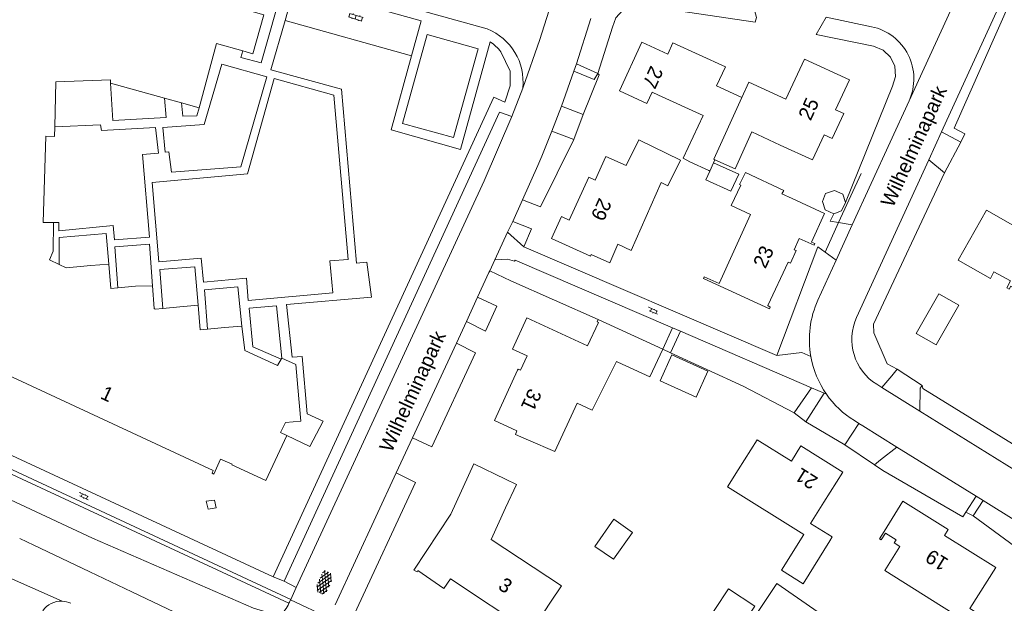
# Model space of a CAD drawing. Extents: x 99476 to 102828, y 406437 to 407931.
# Tile 127 of 162: x 101261 to 101400, y 406551 to 406633. Entities that reach past the tile are written whole.
import ezdxf

# ---------------------------------------------------------------- set-up
doc = ezdxf.new("R2010")
doc.units = 0
doc.header["$MEASUREMENT"] = 0
for name, color, linetype, lineweight in [('BG_bijgebouw', 253, 'Continuous', 0), ('BG_dakoverstek', 253, 'Continuous', 13), ('BG_dakoverstek bijgebouw', 253, 'Continuous', 0), ('BG_gesloten verharding', 253, 'Continuous', 0), ('BG_heg haag', 253, 'Continuous', 0), ('BG_hoofdgebouw', 253, 'Continuous', 13), ('BG_huisnummer', 253, 'Continuous', 0), ('BG_kant verharding', 253, 'Continuous', 0), ('BG_open verharding', 253, 'Continuous', 0), ('BG_schutting', 253, 'Continuous', 0), ('BG_straatnaam', 253, 'Continuous', 0), ('BG_tussenmuur', 253, 'Continuous', 0), ('BG_vlakafsluiter', 253, 'Continuous', 0)]:
    doc.layers.add(name, color=color, linetype=linetype, lineweight=lineweight)
doc.styles.add('Style-WORKING', font='WORKING.shx')

# ---------------------------------------------------------------- blocks, each defined once
blk = doc.blocks.new('S02OV6')
at = {"layer": 'BG_open verharding', "linetype": 'Continuous', "lineweight": 0}
for p, q in [((0, 0.20784), (1.371449, 0.20784)), ((0.085505, 0.20784), (0.085505, 0.268177)), ((0.485, -0.192), (0.486, 0.207)), ((0.885505, 0.20784), (0.885505, 0.31106)), ((1.285, -0.193), (1.285, 0.207)), ((0.268333, -0.19216), (1.549656, -0.19216)), ((0.885505, -0.32925), (0.885505, -0.19216))]:
    blk.add_line(p, q, dxfattribs=at)
blk = doc.blocks.new('S02OV2')
at = {"layer": 'BG_open verharding', "linetype": 'Continuous', "lineweight": 0}
for p, q in [((0.052866, 0.482148), (0.183301, 0.482148)), ((0.183301, -1.01785), (0.183301, 0.982147)), ((0.183301, 0.895191), (0.705039, 0.895191)), ((0.705039, -1.01785), (0.705039, 0.982147)), ((0.705039, 0.43867), (0.835473, 0.43867)), ((0.052866, -0.517416), (0.183301, -0.517416)), ((0.183301, -0.017851), (0.705039, -0.017851)), ((0.183301, -0.930894), (0.705039, -0.930894)), ((0.705039, -0.473938), (0.835473, -0.473938))]:
    blk.add_line(p, q, dxfattribs=at)
blk = doc.blocks.new('S01GV4')
at = {"layer": 'BG_gesloten verharding', "linetype": 'Continuous', "lineweight": 0}
for p, q in [((0, 0.278304), (0.9421, 0.823239)), ((0, -0.181671), (1.741927, 0.823239)), ((0, 0.098949), (1.593645, -0.823239)), ((0.117, -0.579), (1.53, 0.238)), ((0.163, 0.466), (2.296, -0.767)), ((0.531, -0.801), (3.134, 0.701)), ((0.567, 0.694), (2.709, -0.545)), ((1.118159, 0.823239), (3.097745, -0.32208)), ((1.293565, -0.823239), (3.161206, 0.256049)), ((1.529745, 0.23842), (2.542019, 0.823239)), ((1.91699, 0.823239), (3.161206, 0.104286)), ((2.715943, 0.823239), (3.161206, 0.565645)), ((0, -0.363991), (0.793486, -0.823239)), ((2.092105, -0.823239), (3.161206, -0.205903))]:
    blk.add_line(p, q, dxfattribs=at)

msp = doc.modelspace()

# ---------------------------------------------------------------- linework, layer by layer
at = {"layer": 'BG_bijgebouw', "linetype": 'Continuous', "lineweight": 0, "flags": 128}
for points in [[(101358.317, 406611.671), (101357.757, 406610.455), (101361.288, 406608.867), (101362.373, 406611.248), (101358.844, 406612.827)], [(101374.142, 406607.414), (101374.567, 406608.504), (101375.83, 406608.968), (101376.989, 406608.431), (101377.364, 406607.261)], [(101375.73, 406605.685), (101374.55, 406606.209), (101374.142, 406607.414)], [(101377.364, 406607.261), (101376.826, 406606.089), (101375.73, 406605.685)], [(101387.32, 406588.851), (101390.15, 406587.27), (101393.33, 406592.851), (101390.5, 406594.431), (101387.32, 406588.851)], [(101342.144, 406558.956), (101344.79, 406557.163), (101347.472, 406560.928), (101344.819, 406562.79), (101342.144, 406558.956)], [(101364.648, 406550.549), (101360.962, 406552.999), (101357.095, 406547.183), (101360.782, 406544.733), (101364.648, 406550.549)]]:
    msp.add_lwpolyline(points, dxfattribs=at)
at = {"layer": 'BG_dakoverstek', "linetype": 'Continuous', "lineweight": 13}
for p, q in [((101359.274, 406623.636), (101362.802, 406622.014)), ((101329.623, 406564.36), (101327.599, 406559.945))]:
    msp.add_line(p, q, dxfattribs=at)
at = {"layer": 'BG_dakoverstek', "linetype": 'Continuous', "lineweight": 13, "flags": 128}
for points in [[(101355.513, 406612.969), (101354.552, 406613.473), (101357.384, 406619.487)], [(101345.41, 406601.391), (101347.268, 406600.541), (101351.473, 406610.088), (101352.432, 406609.615), (101354.195, 406613.189)], [(101345.222, 406584.909), (101341.782, 406578.073), (101339.692, 406579.08)]]:
    msp.add_lwpolyline(points, dxfattribs=at)
at = {"layer": 'BG_dakoverstek bijgebouw', "linetype": 'Continuous', "lineweight": 0, "flags": 128}
msp.add_lwpolyline([(101356.4, 406579.923), (101351.35, 406582.21), (101352.999, 406585.851), (101358.049, 406583.564), (101356.4, 406579.923)], dxfattribs=at)
at = {"layer": 'BG_heg haag', "linetype": 'Continuous', "lineweight": 0}
for p, q in [((101376.385, 406604.443), (101379.585, 406611.317)), ((101330.333, 406596.252), (101342.62, 406590.831)), ((101362.993, 406581.474), (101352.791, 406586.151)), ((101296.97, 406554.696), (101243.365, 406579.503)), ((101371.819, 406576.455), (101377.286, 406573.221))]:
    msp.add_line(p, q, dxfattribs=at)
at = {"layer": 'BG_heg haag', "linetype": 'Continuous', "lineweight": 0, "flags": 128}
for points in [[(101392.638, 406617.683), (101394.149, 406616.888), (101393.586, 406615.746)], [(101391.305, 406611.44), (101381.312, 406590.151), (101381.38, 406588.936), (101383.26, 406584.589), (101384.647, 406583.871)], [(101388.267, 406581.117), (101421.272, 406560.786), (101428.495, 406565.291)]]:
    msp.add_lwpolyline(points, dxfattribs=at)
at = {"layer": 'BG_hoofdgebouw', "linetype": 'Continuous', "lineweight": 13}
for p, q in [((101288.991, 406629.581), (101286.53, 406620.58)), ((101288.991, 406629.581), (101292.709, 406628.548)), ((101281.675, 406621.92), (101274.07, 406624.02)), ((101357.384, 406619.487), (101351.12, 406622.35)), ((101284.078, 406621.257), (101281.675, 406621.92)), ((101286.53, 406620.58), (101284.078, 406621.257)), ((101368.221, 406615.322), (101364.209, 406617.165)), ((101355.513, 406612.969), (101358.157, 406611.745)), ((101358.844, 406612.827), (101359.04, 406613.257)), ((101358.157, 406611.745), (101358.317, 406611.671)), ((101369.909, 406607.802), (101368.454, 406608.468)), ((101266.075, 406604.467), (101264.633, 406604.448)), ((101265.517, 406599.195), (101266.875, 406598.546)), ((101273.848, 406598.622), (101271.31, 406598.41)), ((101274.12, 406595.19), (101273.848, 406598.622)), ((101275.106, 406595.275), (101274.12, 406595.19)), ((101277.59, 406595.49), (101275.106, 406595.275)), ((101279.989, 406595.553), (101277.59, 406595.49)), ((101280.24, 406592.352), (101279.989, 406595.553)), ((101283.83, 406592.6), (101281.467, 406592.396)), ((101286.409, 406592.84), (101283.83, 406592.6)), ((101286.69, 406589.39), (101286.409, 406592.84)), ((101351.7, 406586.651), (101342.62, 406590.831)), ((101287.704, 406589.488), (101286.69, 406589.39)), ((101290.11, 406589.72), (101287.704, 406589.488)), ((101292.561, 406589.873), (101290.11, 406589.72)), ((101292.957, 406586.489), (101292.561, 406589.873)), ((101297.572, 406584.358), (101292.957, 406586.489)), ((101298.069, 406585.264), (101297.572, 406584.358)), ((101298.153, 406585.418), (101298.069, 406585.264)), ((101345.222, 406584.909), (101345.37, 406584.841)), ((101329.61, 406568.41), (101325.15, 406570.561))]:
    msp.add_line(p, q, dxfattribs=at)
at = {"layer": 'BG_hoofdgebouw', "linetype": 'Continuous', "lineweight": 13, "flags": 128}
for points in [[(101292.709, 406628.548), (101294.109, 406628.159), (101295.661, 406633.608), (101290.489, 406635.058)], [(101359.274, 406623.636), (101360.51, 406626.341), (101353.14, 406629.71), (101352.42, 406628.12), (101348.75, 406629.8), (101345.61, 406622.961), (101349.48, 406621.181), (101350.22, 406622.771), (101351.12, 406622.35)], [(101375.998, 406620.301), (101377.925, 406624.489), (101371.603, 406627.398), (101369.019, 406621.783), (101363.8, 406624.184), (101362.802, 406622.014)], [(101274.07, 406624.02), (101274.07, 406624.48), (101266.43, 406624.21), (101266.257, 406617.885)], [(101375.998, 406620.301), (101377.134, 406619.779), (101375.504, 406616.236), (101374.368, 406616.758)], [(101266.257, 406617.885), (101266.22, 406616.53), (101265, 406616.56), (101264.633, 406604.448)], [(101359.04, 406613.257), (101361.891, 406611.992), (101364.209, 406617.165)], [(101368.221, 406615.322), (101372.75, 406613.241), (101374.368, 406616.758)], [(101346.58, 406612.453), (101348.363, 406616.066), (101354.195, 406613.189)], [(101346.58, 406612.453), (101343.72, 406613.741), (101342.2, 406610.39), (101341.3, 406610.8), (101338.57, 406604.801), (101337.49, 406605.301), (101336.06, 406602.22), (101341.55, 406599.741), (101341.653, 406599.969)], [(101368.454, 406608.468), (101368.703, 406608.952), (101363.322, 406611.487), (101362.492, 406609.801), (101362.658, 406609.688)], [(101361.7, 406600.41), (101364.058, 406605.568), (101361.329, 406606.843), (101362.658, 406609.688)], [(101361.7, 406600.41), (101359.62, 406595.861), (101357.52, 406596.821), (101357.41, 406596.581), (101366.7, 406592.331), (101366.8, 406592.581), (101366.49, 406592.771), (101369.34, 406598.871), (101369.64, 406598.73), (101370.44, 406600.5), (101370.16, 406600.611), (101370.88, 406602.211), (101372.98, 406601.261), (101373.08, 406601.49), (101372.625, 406601.699), (101374.456, 406605.722), (101369.909, 406607.802)], [(101401.56, 406603.701), (101397.22, 406606.181), (101393.21, 406599.17), (101397.75, 406596.581), (101398.24, 406597.53), (101400.58, 406596.261), (101400.04, 406595.271), (101400.38, 406595.081), (101400.62, 406595.5), (101406.57, 406592.101), (101406.33, 406591.681), (101406.69, 406591.49), (101409.06, 406595.89)], [(101265.517, 406599.195), (101266.056, 406600.445), (101266.075, 406604.467)], [(101341.653, 406599.969), (101344.249, 406598.804), (101345.41, 406601.391)], [(101266.875, 406598.546), (101267.85, 406598.08), (101271.31, 406598.41)], [(101251.83, 406593.31), (101253.96, 406592.35), (101251.31, 406586.861), (101254.68, 406585.301), (101254.51, 406584.92), (101254.76, 406584.811), (101254.92, 406585.211), (101288.54, 406569.611), (101288.37, 406569.231), (101288.61, 406569.12), (101289.57, 406571.23), (101291.18, 406570.5), (101291.14, 406570.401), (101295.92, 406568.231), (101298.88, 406574.521)], [(101281.467, 406592.396), (101280.35, 406592.3), (101280.24, 406592.352)], [(101342.62, 406590.831), (101342.47, 406590.491), (101342.65, 406590.401), (101341.14, 406587.121), (101332.59, 406591.04), (101330.57, 406586.67)], [(101330.57, 406586.67), (101332.64, 406585.721), (101331.71, 406583.711), (101331.37, 406583.86), (101331.307, 406583.724)], [(101345.37, 406584.841), (101349.91, 406582.751), (101351.7, 406586.651)], [(101300.44, 406581.26), (101300.146, 406584.493), (101298.153, 406585.418)], [(101331.307, 406583.724), (101328.04, 406576.66), (101331.21, 406575.191), (101330.99, 406574.691), (101332.82, 406573.891)], [(101298.88, 406574.521), (101297.99, 406574.941), (101298.7, 406576.36), (101300.85, 406576.56), (101300.44, 406581.26)], [(101332.82, 406573.891), (101336.539, 406572.264), (101339.692, 406579.08)], [(101374.34, 406565.151), (101376.99, 406569.391), (101371.1, 406573.071), (101369.78, 406570.931), (101364.97, 406573.941), (101362.32, 406569.701)], [(101316.71, 406555.63), (101321.92, 406563.491), (101325.15, 406570.561)], [(101375.178, 406559.728), (101371.416, 406553.718), (101368.38, 406555.618), (101371.509, 406560.617), (101360.823, 406567.304), (101362.32, 406569.701)], [(101329.623, 406564.36), (101331.137, 406567.674), (101329.61, 406568.41)], [(101382.81, 406561.061), (101385.44, 406565.311), (101391.82, 406561.331), (101391.28, 406560.471), (101398.5, 406556.001), (101394.88, 406550.241), (101398.12, 406548.221), (101394.15, 406541.861), (101390.803, 406543.953)], [(101374.34, 406565.151), (101372.486, 406562.184), (101375.524, 406560.282), (101375.178, 406559.728)], [(101382.81, 406561.061), (101382.177, 406560.039), (101382.407, 406559.897), (101382.986, 406560.832), (101384.499, 406559.894), (101384.225, 406559.452), (101385.028, 406558.953)], [(101327.599, 406559.945), (101337.479, 406553.426), (101335.94, 406551.101)], [(101390.803, 406543.953), (101393.805, 406548.729), (101382.907, 406555.578), (101385.028, 406558.953)], [(101316.71, 406555.63), (101317.17, 406555.39), (101317.26, 406555.561), (101320.93, 406553.04), (101321.86, 406554.4), (101333.18, 406546.931), (101335.94, 406551.101)], [(101373.3, 406543.791), (101370.704, 406545.591), (101373.554, 406549.7), (101367.733, 406553.736), (101364.738, 406549.234), (101370.575, 406545.352), (101364.81, 406536.691)]]:
    msp.add_lwpolyline(points, dxfattribs=at)
at = {"layer": 'BG_kant verharding', "linetype": 'Continuous', "lineweight": 0}
for p, q in [((101390.897, 406617.175), (101399.379, 406635.664)), ((101341.609, 406633.129), (101339.571, 406626.728)), ((101381.055, 406631.955), (101374.649, 406633.29)), ((101298.657, 406632.806), (101296.629, 406625.882)), ((101316.396, 406627.862), (101298.657, 406632.806)), ((101339.571, 406626.728), (101339.23, 406625.71)), ((101342.589, 406625.387), (101339.571, 406626.728)), ((101339.23, 406625.71), (101337.483, 406620.778)), ((101342.079, 406624.538), (101339.23, 406625.71)), ((101330.489, 406619.335), (101332.023, 406623.344)), ((101337.483, 406620.778), (101336.137, 406617.261)), ((101340.509, 406619.612), (101337.483, 406620.778)), ((101378.345, 406604.118), (101386.316, 406621.547)), ((101336.137, 406617.261), (101334.713, 406613.761)), ((101339.196, 406616.13), (101336.137, 406617.261)), ((101389.091, 406613.239), (101390.897, 406617.175)), ((101393.586, 406615.746), (101390.897, 406617.175)), ((101334.713, 406613.761), (101334.156, 406612.446)), ((101334.156, 406612.446), (101332.003, 406607.618)), ((101378.947, 406591.13), (101389.091, 406613.239)), ((101391.305, 406611.44), (101389.091, 406613.239)), ((101332.003, 406607.618), (101330.612, 406604.613)), ((101330.612, 406604.613), (101329.905, 406603.087)), ((101376.072, 406599.147), (101378.345, 406604.118)), ((101378.345, 406604.118), (101376.385, 406604.443)), ((101329.905, 406603.087), (101328.112, 406599.214)), ((101332.18, 406601.04), (101329.905, 406603.087)), ((101367.74, 406585.78), (101332.18, 406601.04)), ((101376.072, 406599.147), (101374.53, 406600.284)), ((101328.112, 406599.214), (101327.385, 406597.645)), ((101373.516, 406593.555), (101376.072, 406599.147)), ((101327.282, 406597.422), (101325.688, 406593.98)), ((101327.385, 406597.645), (101327.282, 406597.422)), ((101325.688, 406593.98), (101324.103, 406590.555)), ((101324.103, 406590.555), (101322.699, 406587.523)), ((101353.074, 406589.646), (101351.7, 406586.651)), ((101352.791, 406586.151), (101354.176, 406589.172)), ((101353.074, 406589.646), (101354.176, 406589.172)), ((101354.176, 406589.172), (101372.607, 406581.247)), ((101322.699, 406587.523), (101316.539, 406574.218)), ((101370.159, 406577.7), (101372.607, 406581.247)), ((101374.403, 406580.475), (101371.819, 406576.455)), ((101372.607, 406581.247), (101374.403, 406580.475)), ((101374.403, 406580.475), (101374.707, 406580.344)), ((101382.513, 406581.268), (101381.77, 406581.73)), ((101387.833, 406577.962), (101382.513, 406581.268)), ((101239.459, 406579.373), (101299.42, 406551.51)), ((101416.261, 406560.3), (101387.833, 406577.962)), ((101378.634, 406576.621), (101379.274, 406576.224)), ((101379.274, 406576.224), (101377.286, 406573.221)), ((101379.274, 406576.224), (101379.844, 406575.87)), ((101379.844, 406575.87), (101384.617, 406572.909)), ((101316.539, 406574.218), (101314.254, 406569.282)), ((101382.296, 406571.132), (101384.617, 406572.909)), ((101384.617, 406572.909), (101395.737, 406566.01)), ((101381.46, 406570.407), (101382.296, 406571.132)), ((101314.254, 406569.282), (101305.67, 406550.741)), ((101394.298, 406563.767), (101395.737, 406566.01)), ((101395.312, 406563.228), (101396.741, 406565.387)), ((101395.737, 406566.01), (101396.741, 406565.387)), ((101396.741, 406565.387), (101401.446, 406562.468)), ((101287.111, 406547.836), (101261.329, 406560.071)), ((101300.202, 406553.2), (101298.478, 406554.09)), ((101299.42, 406551.51), (101300.202, 406553.2)), ((101299.397, 406551.46), (101299.237, 406551.117)), ((101299.42, 406551.51), (101299.397, 406551.46)), ((101299.237, 406551.117), (101299.166, 406550.967))]:
    msp.add_line(p, q, dxfattribs=at)
at = {"layer": 'BG_kant verharding', "linetype": 'Continuous', "lineweight": 0, "flags": 128}
for points in [[(101297.137, 406638.231), (101295.434, 406638.756), (101295.859, 406640.312), (101327.035, 406631.633)], [(101295.266, 406626.858), (101298.394, 406637.947), (101297.137, 406638.231)], [(101316.396, 406627.862), (101317.757, 406632.796), (101300.019, 406637.733), (101298.657, 406632.806)], [(101336.033, 406635.187), (101334.421, 406630.147), (101332.023, 406623.344)], [(101325.758, 406628.86), (101322.316, 406616.379), (101315.134, 406618.36), (101318.577, 406630.841), (101325.758, 406628.86)], [(101327.436, 406629.828), (101323.265, 406614.724), (101313.529, 406617.447), (101316.396, 406627.862)], [(101295.266, 406626.858), (101292.422, 406627.61), (101292.709, 406628.548)], [(101296.97, 406554.696), (101327.943, 406622.056), (101329.499, 406621.334), (101330.282, 406623.659), (101330.278, 406625.687), (101328.967, 406628.427)], [(101289.746, 406626.686), (101296.041, 406624.909), (101292.431, 406612.291), (101282.645, 406611.514), (101282.309, 406614.367), (101281.789, 406614.352), (101281.446, 406617.805), (101287.269, 406618.208), (101289.746, 406626.686)], [(101296.629, 406625.882), (101306.561, 406623.187), (101308.658, 406598.737), (101310.129, 406598.901), (101310.787, 406593.958), (101298.811, 406592.921), (101299.61, 406585.515), (101301.004, 406585.637), (101301.71, 406577.589), (101303.967, 406576.559), (101302.121, 406572.987), (101298.88, 406574.521)], [(101274.07, 406624.02), (101274.42, 406618.762), (101281.905, 406619.217), (101281.675, 406621.92)], [(101279.969, 406610.064), (101280.891, 406598.918), (101286.854, 406599.424), (101287.175, 406596.067), (101293.186, 406596.619), (101293.438, 406593.476), (101305.337, 406594.565), (101304.898, 406599.071), (101307.491, 406599.261), (101305.463, 406622.342), (101297.1, 406624.68), (101293.348, 406611.268), (101279.969, 406610.064)], [(101284.078, 406621.257), (101284.253, 406619.408), (101286.209, 406619.415), (101286.53, 406620.58)], [(101330.489, 406619.335), (101328.764, 406619.969), (101298.478, 406554.09)], [(101300.202, 406553.2), (101326.61, 406610.29), (101330.489, 406619.335)], [(101266.075, 406604.467), (101266.845, 406604.436), (101266.849, 406603.292), (101274.479, 406604.011), (101274.658, 406602.008), (101279.569, 406602.414), (101278.583, 406614.022), (101280.826, 406614.214), (101280.418, 406617.777), (101272.812, 406617.358), (101272.695, 406618.18), (101266.257, 406617.885)], [(101273.848, 406598.622), (101273.487, 406602.886), (101266.885, 406602.342), (101266.875, 406598.546)], [(101279.989, 406595.553), (101279.593, 406601.39), (101274.699, 406601.031), (101275.106, 406595.275)], [(101328.112, 406599.214), (101329.88, 406599.3), (101330.88, 406599.01), (101330.97, 406599.151), (101353.074, 406589.646)], [(101286.409, 406592.84), (101285.928, 406598.227), (101281.04, 406597.856), (101281.467, 406592.396)], [(101292.561, 406589.873), (101291.966, 406595.4), (101287.299, 406594.973), (101287.704, 406589.488)], [(101298.153, 406585.418), (101297.417, 406592.768), (101293.558, 406592.44), (101294.091, 406587.008), (101298.069, 406585.264)], [(101372.516, 406585.633), (101371.25, 406586.19), (101367.74, 406585.78)], [(101382.513, 406581.268), (101383.921, 406582.897), (101384.647, 406583.871)], [(101388.139, 406581.57), (101387.87, 406581.159), (101387.833, 406577.962)], [(101287.8, 406564.201), (101288.96, 406564.38), (101288.69, 406565.471), (101287.53, 406565.29), (101287.8, 406564.201)]]:
    msp.add_lwpolyline(points, dxfattribs=at)
at = {"layer": 'BG_kant verharding', "linetype": 'Continuous', "lineweight": 0, "extrusion": (0, 0, -1)}
for centre, radius, start, end in [((-101324.132313, 406624.240982), 7.941506, 111.438873, 186.485319), ((-101385.681053, 406587.995281), 13.375313, 349.827346, 24.56153), ((-101385.695446, 406588.032787), 7.425244, 301.915111, 24.652851), ((-101267.161586, 406548.11789), 3.143856, 34.575462, 92.797027), ((-101267.164396, 406548.124914), 3.136704, 92.752031, 115.160858), ((-101292.184948, 406554.384697), 7.772756, 206.084875, 222.484997)]:
    msp.add_arc(centre, radius, start, end, dxfattribs=at)
at = {"layer": 'BG_kant verharding', "linetype": 'Continuous', "lineweight": 0}
for centre, radius, start, end in [((101379.528006, 406624.649484), 7.463396, 335.437011, 78.194045), ((101324.051156, 406624.592041), 6.234776, 37.958577, 57.118896), ((101385.675912, 406587.986255), 13.368661, 190.138471, 214.86568), ((101385.703731, 406588.010703), 13.405463, 214.883444, 238.171607)]:
    msp.add_arc(centre, radius, start, end, dxfattribs=at)
at = {"layer": 'BG_schutting', "linetype": 'Continuous', "lineweight": 0}
msp.add_line((101340.509, 406619.612), (101342.769, 406625.181), dxfattribs=at)
at = {"layer": 'BG_tussenmuur', "linetype": 'Continuous', "lineweight": 0}
msp.add_line((101358.844, 406612.827), (101358.317, 406611.671), dxfattribs=at)
at = {"layer": 'BG_tussenmuur', "linetype": 'Continuous', "lineweight": 0, "flags": 128}
msp.add_lwpolyline([(101359.04, 406613.257), (101358.872, 406613.332), (101362.802, 406622.014)], dxfattribs=at)
at = {"layer": 'BG_vlakafsluiter', "linetype": 'Continuous', "lineweight": 0}
for p, q in [((101395.148, 406640.825), (101386.316, 406621.547)), ((101392.638, 406617.683), (101400.692, 406635.939)), ((101342.589, 406625.387), (101342.079, 406624.538)), ((101342.589, 406625.387), (101342.769, 406625.181)), ((101340.509, 406619.612), (101339.196, 406616.13)), ((101391.305, 406611.44), (101393.586, 406615.746)), ((101376.385, 406604.443), (101374.53, 406600.284)), ((101330.333, 406596.252), (101327.385, 406597.645)), ((101351.7, 406586.651), (101352.791, 406586.151)), ((101384.647, 406583.871), (101388.139, 406581.57)), ((101362.993, 406581.474), (101370.159, 406577.7)), ((101388.267, 406581.117), (101388.139, 406581.57)), ((101371.819, 406576.455), (101370.159, 406577.7)), ((101381.46, 406570.407), (101377.286, 406573.221)), ((101395.312, 406563.228), (101394.298, 406563.767)), ((101395.312, 406563.228), (101401.135, 406558.982)), ((101259.041, 406554.903), (101267.315, 406551.258)), ((101298.478, 406554.09), (101296.97, 406554.696)), ((101304.77, 406548.907), (101299.397, 406551.46))]:
    msp.add_line(p, q, dxfattribs=at)
at = {"layer": 'BG_vlakafsluiter', "linetype": 'Continuous', "lineweight": 0, "flags": 128}
for points in [[(101364.289, 406635.449), (101364.884, 406633.238), (101364.669, 406632.599), (101348.843, 406634.952), (101347.407, 406634.884), (101346.105, 406634.277), (101345.13, 406633.22), (101344.629, 406631.873), (101342.589, 406625.387)], [(101377.364, 406607.261), (101384.013, 406623.607), (101384.42, 406624.973), (101384.308, 406626.393), (101383.693, 406627.679), (101382.658, 406628.658), (101381.339, 406629.198), (101373.276, 406630.879), (101374.649, 406633.29)], [(101339.196, 406616.13), (101334.526, 406606.655), (101332.003, 406607.618)], [(101376.385, 406604.443), (101375.254, 406604.631), (101375.73, 406605.685)], [(101330.612, 406604.613), (101333.246, 406603.559), (101332.18, 406601.04)], [(101367.74, 406585.78), (101373.521, 406601.028), (101374.53, 406600.284)], [(101325.688, 406593.98), (101328.405, 406592.7), (101326.771, 406589.2), (101324.103, 406590.555)], [(101322.699, 406587.523), (101325.377, 406586.123), (101319.239, 406572.947), (101316.539, 406574.218)], [(101299.166, 406550.967), (101240.184, 406578.375), (101240.191, 406578.315), (101240.586, 406577.332), (101241.239, 406576.461), (101244.497, 406573.372), (101244.084, 406572.937)], [(101244.084, 406572.937), (101271.558, 406560.104), (101294.207, 406550.3), (101297.917, 406549.135)], [(101394.298, 406563.767), (101393.872, 406563.127), (101382.639, 406569.612), (101381.46, 406570.407)], [(101308.393, 406549.462), (101316.952, 406567.95), (101314.254, 406569.282)]]:
    msp.add_lwpolyline(points, dxfattribs=at)

# ---------------------------------------------------------------- block references
at = {"layer": 'BG_gesloten verharding', "linetype": 'Continuous', "lineweight": 0, "rotation": 65.152794}
msp.add_blockref('S01GV4', (101303.483, 406552.422), dxfattribs=at)
at = {"layer": 'BG_open verharding', "linetype": 'Continuous', "lineweight": 0}
for name, p, rotation in [('S02OV2', (101308.693, 406633.712), 253.377604), ('S02OV6', (101349.604, 406592.35), 336.665959), ('S02OV6', (101269.625, 406566.347), 334.844628)]:
    msp.add_blockref(name, p, dxfattribs=dict(at, rotation=rotation))

# ---------------------------------------------------------------- texts
at = {"layer": 'BG_huisnummer', "linetype": 'Continuous', "lineweight": 0, "style": 'Style-WORKING'}
for s, rotation, p in [('27', 245.356905, (101350.032, 406626.602)), ('25', 65.280906, (101372.484, 406618.644)), ('29', 245.537073, (101342.787, 406608.031)), ('23', 64.972721, (101366.129, 406597.861)), ('1', 335.100799, (101272.539, 406579.791)), ('31', 245.17686, (101332.96, 406581.283)), ('21', 147.994617, (101373.656, 406568.525)), ('19', 148.249803, (101392.005, 406557.078)), ('3', 326.579969, (101328.433, 406553.058))]:
    msp.add_text(s, height=2, rotation=rotation, dxfattribs=at).set_placement(p)
at = {"layer": 'BG_straatnaam', "linetype": 'Continuous', "lineweight": 0, "style": 'Style-WORKING'}
for rotation, p in [(65.356905, (101384.064, 406606.442)), (65.152794, (101313.599, 406572.038))]:
    msp.add_text('Wilhelminapark', height=2, rotation=rotation, dxfattribs=at).set_placement(p)

doc.saveas('drawing.dxf')
